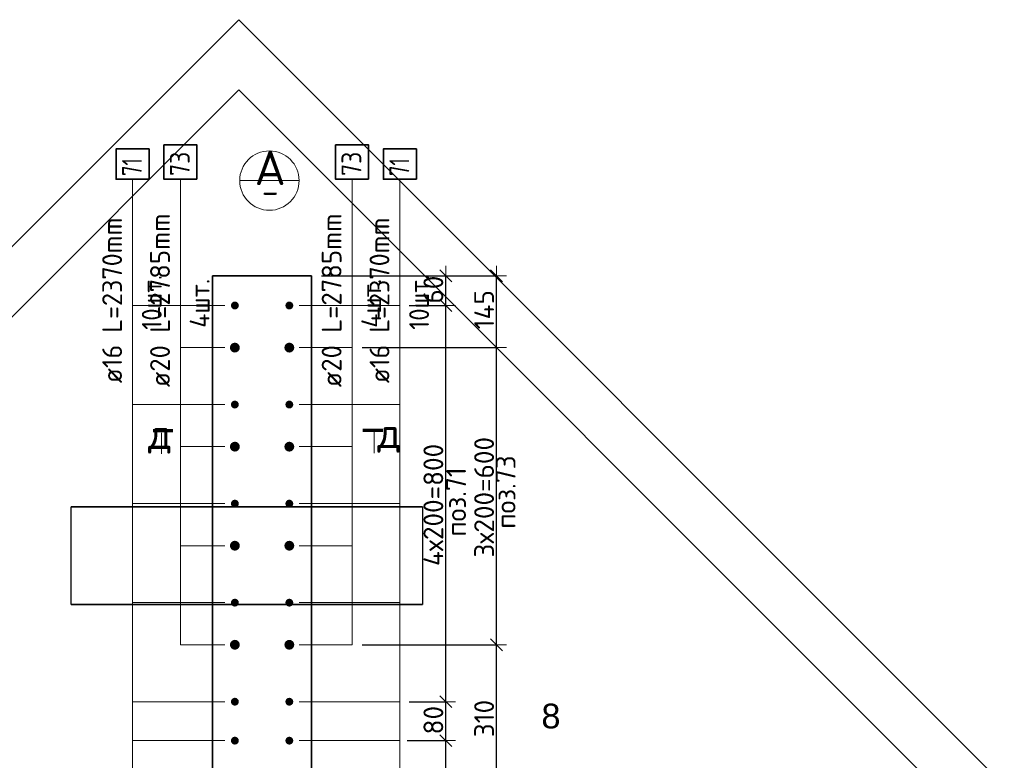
# Model space of a CAD drawing. Header units: millimetres. Extents: x -1001 to 124100, y -72947 to 40304.
# Tile 64 of 104: x 114990 to 116979, y -53143 to -51648. Entities that reach past the tile are written whole.
import ezdxf

# ---------------------------------------------------------------- set-up
doc = ezdxf.new("R2010")
doc.units = ezdxf.units.MM
doc.header["$PDMODE"] = 65
for name, color, linetype, lineweight in [('Standard', 7, 'Continuous', 25), ('Арм.стержн. Выпуски', 180, 'Continuous', 35), ('Размерная линия_ общее', 7, 'Continuous', 13), ('Размерная линия_ общее_1', 7, 'Continuous', 13)]:
    doc.layers.add(name, color=color, linetype=linetype, lineweight=lineweight)
doc.styles.add('ARIAL', font='ARIAL.TTF')
doc.styles.add('ISOCPEUR', font='ISOCPEUR')
doc.dimstyles.new('DIMSTYLE_11', dxfattribs={"dimtxt": 40, "dimasz": 40, "dimexe": 0, "dimexo": 0, "dimgap": 20, "dimtad": 2, "dimdec": 0, "dimrnd": 5, "dimzin": 12, "dimdsep": 46, "dimtxsty": 'ISOCPEUR', "dimblk1": 'ALL_ML_STRICH', "dimblk2": 'ALL_ML_STRICH', "dimsah": 1, "dimcen": 0, "dimclrd": 7, "dimclre": 256, "dimclrt": 7, "dimadec": 0, "dimazin": 0, "dimtfac": 1, "dimtdec": 0, "dimtix": 1, "dimtmove": 2, "dimatfit": 3, "dimfxl": 0, "dimtvp": 1.2, "dimtzin": 0, "dimlwd": 0, "dimlwe": -3, "dimarcsym": 0})
doc.dimstyles.new('DIMSTYLE_9', dxfattribs={"dimtxt": 40, "dimasz": 40, "dimexe": 0, "dimexo": 0, "dimgap": 20, "dimtad": 2, "dimdec": 0, "dimrnd": 5, "dimzin": 12, "dimdsep": 46, "dimtxsty": 'ISOCPEUR', "dimblk1": 'ALL_ML_STRICH', "dimblk2": 'ALL_ML_STRICH', "dimsah": 1, "dimcen": 0, "dimclrd": 7, "dimclre": 256, "dimclrt": 7, "dimadec": 0, "dimazin": 0, "dimtfac": 1, "dimtdec": 0, "dimtix": 1, "dimtmove": 2, "dimatfit": 3, "dimfxl": 0, "dimtzin": 0, "dimlwd": 0, "dimlwe": -3, "dimarcsym": 0})

# ---------------------------------------------------------------- blocks, each defined once
blk = doc.blocks.new('ALL_ML_STRICH')
at = {"color": 0, "linetype": 'ByBlock', "lineweight": -2}
for p, q in [((0, -0.5), (0, 0.5)), ((-1, 0), (0.5, 0)), ((-0.3, -0.3), (0.3, 0.3))]:
    blk.add_line(p, q, dxfattribs=at)
blk = doc.blocks.new('*D640')
at = {"layer": 'DEFPOINTS', "color": 7, "linetype": 'Continuous', "lineweight": 13, "transparency": 33554687}
for p in [(115753.1, -53103.4), (115753.1, -53903.4), (115850.8, -53903.4)]:
    blk.add_point(p, dxfattribs=at)
at = {"layer": 'Размерная линия_ общее_1', "color": 253, "linetype": 'Continuous', "lineweight": -2, "true_color": 0xa0a0a0, "transparency": 33554687}
for p, q in [((115773.1, -53103.4), (115850.8, -53103.4)), ((115773.1, -53903.4), (115850.8, -53903.4))]:
    blk.add_line(p, q, dxfattribs=at)
at = {"layer": 'Размерная линия_ общее_1', "color": 7, "linetype": 'Continuous', "lineweight": -2, "transparency": 33554687}
blk.add_line((115850.8, -53903.4), (115850.8, -53103.4), dxfattribs=at)
at = {"layer": 'Размерная линия_ общее_1', "color": 7, "linetype": 'Continuous', "lineweight": 13, "transparency": 33554687, "xscale": 40, "yscale": 40, "zscale": 40}
for p, rotation in [((115850.8, -53103.4), 90), ((115850.8, -53903.4), 270)]:
    blk.add_blockref('ALL_ML_STRICH', p, dxfattribs=dict(at, rotation=rotation))
at = {"layer": 'Размерная линия_ общее_1', "color": 7, "linetype": 'Continuous', "lineweight": 13, "transparency": 33554687, "insert": (115805.8, -53629.4), "char_height": 40, "width": 2, "attachment_point": 1, "rotation": 90, "line_spacing_factor": 0.60241, "style": 'ISOCPEUR'}
blk.add_mtext('4х200=800', dxfattribs=at)
blk = doc.blocks.new('*D641')
at = {"layer": 'DEFPOINTS', "color": 7, "linetype": 'Continuous', "lineweight": 13, "transparency": 33554687}
for p in [(115756.7, -53024.8), (115753.1, -53103.4), (115850.8, -53103.4)]:
    blk.add_point(p, dxfattribs=at)
at = {"layer": 'Размерная линия_ общее_1', "color": 253, "linetype": 'Continuous', "lineweight": -2, "true_color": 0xa0a0a0, "transparency": 33554687}
for p, q in [((115776.7, -53024.8), (115850.8, -53024.8)), ((115773.1, -53103.4), (115850.8, -53103.4))]:
    blk.add_line(p, q, dxfattribs=at)
at = {"layer": 'Размерная линия_ общее_1', "color": 7, "linetype": 'Continuous', "lineweight": -2, "transparency": 33554687}
blk.add_line((115850.8, -53103.4), (115850.8, -53024.8), dxfattribs=at)
at = {"layer": 'Размерная линия_ общее_1', "color": 7, "linetype": 'Continuous', "lineweight": 13, "transparency": 33554687, "xscale": 40, "yscale": 40, "zscale": 40}
for p, rotation in [((115850.8, -53024.8), 90), ((115850.8, -53103.4), 270)]:
    blk.add_blockref('ALL_ML_STRICH', p, dxfattribs=dict(at, rotation=rotation))
at = {"layer": 'Размерная линия_ общее_1', "color": 7, "linetype": 'Continuous', "lineweight": 13, "transparency": 33554687, "insert": (115825.8, -53062.1), "char_height": 40, "width": 80, "attachment_point": 5, "rotation": 90, "style": 'ISOCPEUR'}
blk.add_mtext('\\A1;{80}', dxfattribs=at)
blk = doc.blocks.new('*D642')
at = {"layer": 'DEFPOINTS', "color": 7, "linetype": 'Continuous', "lineweight": 13, "transparency": 33554687}
for p in [(115756.7, -52224.8), (115756.7, -53024.8), (115850.8, -53024.8)]:
    blk.add_point(p, dxfattribs=at)
at = {"layer": 'Размерная линия_ общее_1', "color": 253, "linetype": 'Continuous', "lineweight": -2, "true_color": 0xa0a0a0, "transparency": 33554687}
for p, q in [((115776.7, -52224.8), (115850.8, -52224.8)), ((115776.7, -53024.8), (115850.8, -53024.8))]:
    blk.add_line(p, q, dxfattribs=at)
at = {"layer": 'Размерная линия_ общее_1', "color": 7, "linetype": 'Continuous', "lineweight": -2, "transparency": 33554687}
blk.add_line((115850.8, -53024.8), (115850.8, -52224.8), dxfattribs=at)
at = {"layer": 'Размерная линия_ общее_1', "color": 7, "linetype": 'Continuous', "lineweight": 13, "transparency": 33554687, "xscale": 40, "yscale": 40, "zscale": 40}
for p, rotation in [((115850.8, -52224.8), 90), ((115850.8, -53024.8), 270)]:
    blk.add_blockref('ALL_ML_STRICH', p, dxfattribs=dict(at, rotation=rotation))
at = {"layer": 'Размерная линия_ общее_1', "color": 7, "linetype": 'Continuous', "lineweight": 13, "transparency": 33554687, "insert": (115805.8, -52750.8), "char_height": 40, "width": 2, "attachment_point": 1, "rotation": 90, "line_spacing_factor": 0.60241, "style": 'ISOCPEUR'}
blk.add_mtext('4х200=800', dxfattribs=at)
blk = doc.blocks.new('*D643')
at = {"layer": 'DEFPOINTS', "color": 7, "linetype": 'Continuous', "lineweight": 13, "transparency": 33554687}
for p in [(115579.9, -52164.8), (115756.7, -52224.8), (115850.8, -52224.8)]:
    blk.add_point(p, dxfattribs=at)
at = {"layer": 'Размерная линия_ общее_1', "color": 253, "linetype": 'Continuous', "lineweight": -2, "true_color": 0xa0a0a0, "transparency": 33554687}
for p, q in [((115599.9, -52164.8), (115850.8, -52164.8)), ((115776.7, -52224.8), (115850.8, -52224.8))]:
    blk.add_line(p, q, dxfattribs=at)
at = {"layer": 'Размерная линия_ общее_1', "color": 7, "linetype": 'Continuous', "lineweight": -2, "transparency": 33554687}
blk.add_line((115850.8, -52224.8), (115850.8, -52164.8), dxfattribs=at)
at = {"layer": 'Размерная линия_ общее_1', "color": 7, "linetype": 'Continuous', "lineweight": 13, "transparency": 33554687, "xscale": 40, "yscale": 40, "zscale": 40}
for p, rotation in [((115850.8, -52164.8), 90), ((115850.8, -52224.8), 270)]:
    blk.add_blockref('ALL_ML_STRICH', p, dxfattribs=dict(at, rotation=rotation))
at = {"layer": 'Размерная линия_ общее_1', "color": 7, "linetype": 'Continuous', "lineweight": 13, "transparency": 33554687, "insert": (115825.8, -52192.8), "char_height": 40, "width": 80, "attachment_point": 5, "rotation": 90, "style": 'ISOCPEUR'}
blk.add_mtext('\\A1;{60}', dxfattribs=at)
blk = doc.blocks.new('*D646')
at = {"layer": 'DEFPOINTS', "color": 7, "linetype": 'Continuous', "lineweight": 13, "transparency": 33554687}
for p in [(115661.7, -52909.8), (115661.7, -53219.8), (115953.3, -53219.8)]:
    blk.add_point(p, dxfattribs=at)
at = {"layer": 'Размерная линия_ общее_1', "color": 253, "linetype": 'Continuous', "lineweight": -2, "true_color": 0xa0a0a0, "transparency": 33554687}
for p, q in [((115681.7, -52909.8), (115953.3, -52909.8)), ((115681.7, -53219.8), (115953.3, -53219.8))]:
    blk.add_line(p, q, dxfattribs=at)
at = {"layer": 'Размерная линия_ общее_1', "color": 7, "linetype": 'Continuous', "lineweight": -2, "transparency": 33554687}
blk.add_line((115953.3, -53219.8), (115953.3, -52909.8), dxfattribs=at)
at = {"layer": 'Размерная линия_ общее_1', "color": 7, "linetype": 'Continuous', "lineweight": 13, "transparency": 33554687, "xscale": 40, "yscale": 40, "zscale": 40}
for p, rotation in [((115953.3, -52909.8), 90), ((115953.3, -53219.8), 270)]:
    blk.add_blockref('ALL_ML_STRICH', p, dxfattribs=dict(at, rotation=rotation))
at = {"layer": 'Размерная линия_ общее_1', "color": 7, "linetype": 'Continuous', "lineweight": 13, "transparency": 33554687, "insert": (115928.3, -53058.8), "char_height": 40, "width": 120, "attachment_point": 5, "rotation": 90, "style": 'ISOCPEUR'}
blk.add_mtext('\\A1;{310}', dxfattribs=at)
blk = doc.blocks.new('*D647')
at = {"layer": 'DEFPOINTS', "color": 7, "linetype": 'Continuous', "lineweight": 13, "transparency": 33554687}
for p in [(115661.7, -52309.8), (115661.7, -52909.8), (115953.3, -52909.8)]:
    blk.add_point(p, dxfattribs=at)
at = {"layer": 'Размерная линия_ общее_1', "color": 253, "linetype": 'Continuous', "lineweight": -2, "true_color": 0xa0a0a0, "transparency": 33554687}
for p, q in [((115681.7, -52309.8), (115953.3, -52309.8)), ((115681.7, -52909.8), (115953.3, -52909.8))]:
    blk.add_line(p, q, dxfattribs=at)
at = {"layer": 'Размерная линия_ общее_1', "color": 7, "linetype": 'Continuous', "lineweight": -2, "transparency": 33554687}
blk.add_line((115953.3, -52909.8), (115953.3, -52309.8), dxfattribs=at)
at = {"layer": 'Размерная линия_ общее_1', "color": 7, "linetype": 'Continuous', "lineweight": 13, "transparency": 33554687, "xscale": 40, "yscale": 40, "zscale": 40}
for p, rotation in [((115953.3, -52309.8), 90), ((115953.3, -52909.8), 270)]:
    blk.add_blockref('ALL_ML_STRICH', p, dxfattribs=dict(at, rotation=rotation))
at = {"layer": 'Размерная линия_ общее_1', "color": 7, "linetype": 'Continuous', "lineweight": 13, "transparency": 33554687, "insert": (115908.3, -52733.8), "char_height": 40, "width": 2, "attachment_point": 1, "rotation": 90, "line_spacing_factor": 0.60241, "style": 'ISOCPEUR'}
blk.add_mtext('3х200=600', dxfattribs=at)
blk = doc.blocks.new('*D648')
at = {"layer": 'DEFPOINTS', "color": 7, "linetype": 'Continuous', "lineweight": 13, "transparency": 33554687}
for p in [(115579.9, -52164.8), (115661.7, -52309.8), (115953.3, -52309.8)]:
    blk.add_point(p, dxfattribs=at)
at = {"layer": 'Размерная линия_ общее_1', "color": 253, "linetype": 'Continuous', "lineweight": -2, "true_color": 0xa0a0a0, "transparency": 33554687}
for p, q in [((115599.9, -52164.8), (115953.3, -52164.8)), ((115681.7, -52309.8), (115953.3, -52309.8))]:
    blk.add_line(p, q, dxfattribs=at)
at = {"layer": 'Размерная линия_ общее_1', "color": 7, "linetype": 'Continuous', "lineweight": -2, "transparency": 33554687}
blk.add_line((115953.3, -52309.8), (115953.3, -52164.8), dxfattribs=at)
at = {"layer": 'Размерная линия_ общее_1', "color": 7, "linetype": 'Continuous', "lineweight": 13, "transparency": 33554687, "xscale": 40, "yscale": 40, "zscale": 40}
for p, rotation in [((115953.3, -52164.8), 90), ((115953.3, -52309.8), 270)]:
    blk.add_blockref('ALL_ML_STRICH', p, dxfattribs=dict(at, rotation=rotation))
at = {"layer": 'Размерная линия_ общее_1', "color": 7, "linetype": 'Continuous', "lineweight": 13, "transparency": 33554687, "insert": (115928.3, -52233.3), "char_height": 40, "width": 120, "attachment_point": 5, "rotation": 90, "style": 'ISOCPEUR'}
blk.add_mtext('\\A1;{145}', dxfattribs=at)

msp = doc.modelspace()

# ---------------------------------------------------------------- hatches: boundary and pattern name
at = {"layer": 'Арм.стержн. Выпуски', "linetype": 'Continuous', "lineweight": 35, "transparency": 33554687}
for points in [[(115430.5, -52219.2), (115427.9, -52217.4), (115424.9, -52216.8), (115421.8, -52217.4), (115419.2, -52219.2), (115417.5, -52221.8), (115416.9, -52224.8), (115417.5, -52227.9), (115419.2, -52230.5), (115421.8, -52232.2), (115424.9, -52232.8), (115427.9, -52232.2), (115430.5, -52230.5), (115432.3, -52227.9), (115432.9, -52224.8), (115432.3, -52221.8)], [(115540.5, -52219.2), (115537.9, -52217.4), (115534.9, -52216.8), (115531.8, -52217.4), (115529.2, -52219.2), (115527.5, -52221.8), (115526.9, -52224.8), (115527.5, -52227.9), (115529.2, -52230.5), (115531.8, -52232.2), (115534.9, -52232.8), (115537.9, -52232.2), (115540.5, -52230.5), (115542.3, -52227.9), (115542.9, -52224.8), (115542.3, -52221.8)], [(115431.9, -52302.8), (115428.7, -52300.6), (115424.9, -52299.8), (115421.1, -52300.6), (115417.8, -52302.8), (115415.6, -52306), (115414.9, -52309.8), (115415.6, -52313.7), (115417.8, -52316.9), (115421.1, -52319.1), (115424.9, -52319.8), (115428.7, -52319.1), (115431.9, -52316.9), (115434.1, -52313.7), (115434.9, -52309.8), (115434.1, -52306)], [(115541.9, -52302.8), (115538.7, -52300.6), (115534.9, -52299.8), (115531.1, -52300.6), (115527.8, -52302.8), (115525.6, -52306), (115524.9, -52309.8), (115525.6, -52313.7), (115527.8, -52316.9), (115531.1, -52319.1), (115534.9, -52319.8), (115538.7, -52319.1), (115541.9, -52316.9), (115544.1, -52313.7), (115544.9, -52309.8), (115544.1, -52306)], [(115430.5, -52419.2), (115427.9, -52417.4), (115424.9, -52416.8), (115421.8, -52417.4), (115419.2, -52419.2), (115417.5, -52421.8), (115416.9, -52424.8), (115417.5, -52427.9), (115419.2, -52430.5), (115421.8, -52432.2), (115424.9, -52432.8), (115427.9, -52432.2), (115430.5, -52430.5), (115432.3, -52427.9), (115432.9, -52424.8), (115432.3, -52421.8)], [(115540.5, -52419.2), (115537.9, -52417.4), (115534.9, -52416.8), (115531.8, -52417.4), (115529.2, -52419.2), (115527.5, -52421.8), (115526.9, -52424.8), (115527.5, -52427.9), (115529.2, -52430.5), (115531.8, -52432.2), (115534.9, -52432.8), (115537.9, -52432.2), (115540.5, -52430.5), (115542.3, -52427.9), (115542.9, -52424.8), (115542.3, -52421.8)], [(115431.9, -52502.8), (115428.7, -52500.6), (115424.9, -52499.8), (115421.1, -52500.6), (115417.8, -52502.8), (115415.6, -52506), (115414.9, -52509.8), (115415.6, -52513.7), (115417.8, -52516.9), (115421.1, -52519.1), (115424.9, -52519.8), (115428.7, -52519.1), (115431.9, -52516.9), (115434.1, -52513.7), (115434.9, -52509.8), (115434.1, -52506)], [(115541.9, -52502.8), (115538.7, -52500.6), (115534.9, -52499.8), (115531.1, -52500.6), (115527.8, -52502.8), (115525.6, -52506), (115524.9, -52509.8), (115525.6, -52513.7), (115527.8, -52516.9), (115531.1, -52519.1), (115534.9, -52519.8), (115538.7, -52519.1), (115541.9, -52516.9), (115544.1, -52513.7), (115544.9, -52509.8), (115544.1, -52506)], [(115430.5, -52619.2), (115427.9, -52617.4), (115424.9, -52616.8), (115421.8, -52617.4), (115419.2, -52619.2), (115417.5, -52621.8), (115416.9, -52624.8), (115417.5, -52627.9), (115419.2, -52630.5), (115421.8, -52632.2), (115424.9, -52632.8), (115427.9, -52632.2), (115430.5, -52630.5), (115432.3, -52627.9), (115432.9, -52624.8), (115432.3, -52621.8)], [(115540.5, -52619.2), (115537.9, -52617.4), (115534.9, -52616.8), (115531.8, -52617.4), (115529.2, -52619.2), (115527.5, -52621.8), (115526.9, -52624.8), (115527.5, -52627.9), (115529.2, -52630.5), (115531.8, -52632.2), (115534.9, -52632.8), (115537.9, -52632.2), (115540.5, -52630.5), (115542.3, -52627.9), (115542.9, -52624.8), (115542.3, -52621.8)], [(115431.9, -52702.8), (115428.7, -52700.6), (115424.9, -52699.8), (115421.1, -52700.6), (115417.8, -52702.8), (115415.6, -52706), (115414.9, -52709.8), (115415.6, -52713.7), (115417.8, -52716.9), (115421.1, -52719.1), (115424.9, -52719.8), (115428.7, -52719.1), (115431.9, -52716.9), (115434.1, -52713.7), (115434.9, -52709.8), (115434.1, -52706)], [(115541.9, -52702.8), (115538.7, -52700.6), (115534.9, -52699.8), (115531.1, -52700.6), (115527.8, -52702.8), (115525.6, -52706), (115524.9, -52709.8), (115525.6, -52713.7), (115527.8, -52716.9), (115531.1, -52719.1), (115534.9, -52719.8), (115538.7, -52719.1), (115541.9, -52716.9), (115544.1, -52713.7), (115544.9, -52709.8), (115544.1, -52706)], [(115430.5, -52819.2), (115427.9, -52817.4), (115424.9, -52816.8), (115421.8, -52817.4), (115419.2, -52819.2), (115417.5, -52821.8), (115416.9, -52824.8), (115417.5, -52827.9), (115419.2, -52830.5), (115421.8, -52832.2), (115424.9, -52832.8), (115427.9, -52832.2), (115430.5, -52830.5), (115432.3, -52827.9), (115432.9, -52824.8), (115432.3, -52821.8)], [(115540.5, -52819.2), (115537.9, -52817.4), (115534.9, -52816.8), (115531.8, -52817.4), (115529.2, -52819.2), (115527.5, -52821.8), (115526.9, -52824.8), (115527.5, -52827.9), (115529.2, -52830.5), (115531.8, -52832.2), (115534.9, -52832.8), (115537.9, -52832.2), (115540.5, -52830.5), (115542.3, -52827.9), (115542.9, -52824.8), (115542.3, -52821.8)], [(115431.9, -52902.8), (115428.7, -52900.6), (115424.9, -52899.8), (115421.1, -52900.6), (115417.8, -52902.8), (115415.6, -52906), (115414.9, -52909.8), (115415.6, -52913.7), (115417.8, -52916.9), (115421.1, -52919.1), (115424.9, -52919.8), (115428.7, -52919.1), (115431.9, -52916.9), (115434.1, -52913.7), (115434.9, -52909.8), (115434.1, -52906)], [(115541.9, -52902.8), (115538.7, -52900.6), (115534.9, -52899.8), (115531.1, -52900.6), (115527.8, -52902.8), (115525.6, -52906), (115524.9, -52909.8), (115525.6, -52913.7), (115527.8, -52916.9), (115531.1, -52919.1), (115534.9, -52919.8), (115538.7, -52919.1), (115541.9, -52916.9), (115544.1, -52913.7), (115544.9, -52909.8), (115544.1, -52906)], [(115430.5, -53019.2), (115427.9, -53017.4), (115424.9, -53016.8), (115421.8, -53017.4), (115419.2, -53019.2), (115417.5, -53021.8), (115416.9, -53024.8), (115417.5, -53027.9), (115419.2, -53030.5), (115421.8, -53032.2), (115424.9, -53032.8), (115427.9, -53032.2), (115430.5, -53030.5), (115432.3, -53027.9), (115432.9, -53024.8), (115432.3, -53021.8)], [(115540.5, -53019.2), (115537.9, -53017.4), (115534.9, -53016.8), (115531.8, -53017.4), (115529.2, -53019.2), (115527.5, -53021.8), (115526.9, -53024.8), (115527.5, -53027.9), (115529.2, -53030.5), (115531.8, -53032.2), (115534.9, -53032.8), (115537.9, -53032.2), (115540.5, -53030.5), (115542.3, -53027.9), (115542.9, -53024.8), (115542.3, -53021.8)], [(115430.5, -53097.7), (115427.9, -53096), (115424.9, -53095.4), (115421.8, -53096), (115419.2, -53097.7), (115417.5, -53100.3), (115416.9, -53103.4), (115417.5, -53106.5), (115419.2, -53109.1), (115421.8, -53110.8), (115424.9, -53111.4), (115427.9, -53110.8), (115430.5, -53109.1), (115432.3, -53106.5), (115432.9, -53103.4), (115432.3, -53100.3)], [(115540.5, -53097.7), (115537.9, -53096), (115534.9, -53095.4), (115531.8, -53096), (115529.2, -53097.7), (115527.5, -53100.3), (115526.9, -53103.4), (115527.5, -53106.5), (115529.2, -53109.1), (115531.8, -53110.8), (115534.9, -53111.4), (115537.9, -53110.8), (115540.5, -53109.1), (115542.3, -53106.5), (115542.9, -53103.4), (115542.3, -53100.3)]]:
    msp.add_hatch(color=7, dxfattribs=at).paths.add_polyline_path(points)

# ---------------------------------------------------------------- linework, layer by layer
at = {"color": 52, "linetype": 'Continuous', "lineweight": -3, "transparency": 33554687}
for p, q in [((115432.9, -51789.2), (114118.3, -53103.8)), ((115432.9, -51789.2), (114118.3, -53103.8)), ((116837.6, -53193.8), (115432.9, -51789.2)), ((116837.6, -53193.8), (115432.9, -51789.2))]:
    msp.add_line(p, q, dxfattribs=at)
at = {"layer": 'Standard', "color": 7, "linetype": 'Continuous', "lineweight": 13, "transparency": 33554687}
for p, q in [((115434.6, -51972.6), (115554.6, -51972.6)), ((115276.8, -52482.1), (115276.8, -52524.5)), ((115706.3, -52480.3), (115706.3, -52522.7))]:
    msp.add_line(p, q, dxfattribs=at)
at = {"layer": 'Standard', "color": 7, "linetype": 'Continuous', "lineweight": 70, "transparency": 33554687}
for p, q in [((115299.9, -52478.1), (115259.7, -52478.1)), ((115683.2, -52476.3), (115723.4, -52476.3))]:
    msp.add_line(p, q, dxfattribs=at)
at = {"layer": 'Standard', "color": 52, "linetype": 'Continuous', "lineweight": -3, "transparency": 33554687}
for p, q in [((115094.1, -52828.7), (115094.1, -52631.2)), ((115094.1, -52828.7), (115094.1, -52631.2)), ((115094.1, -52631.2), (115804.1, -52631.2)), ((115804.1, -52631.2), (115094.1, -52631.2)), ((115804.1, -52631.2), (115804.1, -52828.7)), ((115804.1, -52631.2), (115804.1, -52828.7)), ((115804.1, -52828.7), (115094.1, -52828.7)), ((115094.1, -52828.7), (115804.1, -52828.7))]:
    msp.add_line(p, q, dxfattribs=at)
at = {"layer": 'Standard', "color": 52, "linetype": 'Continuous', "lineweight": 13, "transparency": 33554687}
msp.add_line((115094.1, -52828.7), (115804.1, -52828.7), dxfattribs=at)
at = {"layer": 'Standard', "color": 7, "linetype": 'Continuous', "lineweight": 13, "transparency": 33554687}
msp.add_lwpolyline([(115522.9, -54649.9), (116979, -53193.8), (115432.9, -51647.7), (113976.8, -53103.8), (115522.9, -54649.9)], dxfattribs=at)
msp.add_circle((115494.6, -51972.6), 60, dxfattribs=at)
at = {"layer": 'Арм.стержн. Выпуски', "color": 7, "linetype": 'Continuous', "lineweight": 13, "transparency": 33554687}
for p, q in [((115218.3, -52195.8), (115218.3, -51969.8)), ((115315, -52199.8), (115315, -51969.8)), ((115661.7, -52199.8), (115661.7, -51969.8)), ((115758.3, -52195.8), (115758.3, -51969.8))]:
    msp.add_line(p, q, dxfattribs=at)
at = {"layer": 'Арм.стержн. Выпуски', "color": 7, "linetype": 'Continuous', "lineweight": 35, "transparency": 33554687}
for points in [[(115348.3, -51969.8), (115348.3, -51900.5), (115281.7, -51900.5), (115281.7, -51969.8), (115348.3, -51969.8)], [(115695, -51969.8), (115695, -51900.5), (115628.3, -51900.5), (115628.3, -51969.8), (115695, -51969.8)], [(115251.7, -51969.8), (115251.7, -51908.5), (115185, -51908.5), (115185, -51969.8), (115251.7, -51969.8)], [(115791.7, -51969.8), (115791.7, -51908.5), (115725, -51908.5), (115725, -51969.8), (115791.7, -51969.8)]]:
    msp.add_lwpolyline(points, dxfattribs=at)
at = {"layer": 'Арм.стержн. Выпуски', "color": 7, "linetype": 'Continuous', "lineweight": 13, "transparency": 33554687}
for points in [[(115218.3, -52195.8), (115218.3, -52224.8), (115404.9, -52224.8)], [(115218.3, -52195.8), (115218.3, -53903.4), (115404.9, -53903.4)], [(115218.3, -52195.8), (115218.3, -53703.4), (115404.9, -53703.4)], [(115218.3, -52195.8), (115218.3, -52624.8), (115404.9, -52624.8)], [(115218.3, -52195.8), (115218.3, -53303.4), (115404.9, -53303.4)], [(115218.3, -52195.8), (115218.3, -53024.8), (115404.9, -53024.8)], [(115218.3, -52195.8), (115218.3, -53103.4), (115404.9, -53103.4)], [(115218.3, -52195.8), (115218.3, -52824.8), (115404.9, -52824.8)], [(115218.3, -52195.8), (115218.3, -52424.8), (115404.9, -52424.8)], [(115218.3, -52195.8), (115218.3, -53503.4), (115404.9, -53503.4)], [(115315, -52199.8), (115315, -52909.8), (115404.9, -52909.8)], [(115315, -52199.8), (115315, -52709.8), (115404.9, -52709.8)], [(115315, -52199.8), (115315, -52309.8), (115404.9, -52309.8)], [(115315, -52199.8), (115315, -52509.8), (115404.9, -52509.8)], [(115758.3, -52195.8), (115758.3, -52824.8), (115554.9, -52824.8)], [(115758.3, -52195.8), (115758.3, -53103.4), (115554.9, -53103.4)], [(115758.3, -52195.8), (115758.3, -53303.4), (115554.9, -53303.4)], [(115758.3, -52195.8), (115758.3, -52424.8), (115554.9, -52424.8)], [(115758.3, -52195.8), (115758.3, -52224.8), (115554.9, -52224.8)], [(115758.3, -52195.8), (115758.3, -53903.4), (115554.9, -53903.4)], [(115758.3, -52195.8), (115758.3, -53703.4), (115554.9, -53703.4)], [(115758.3, -52195.8), (115758.3, -52624.8), (115554.9, -52624.8)], [(115758.3, -52195.8), (115758.3, -53503.4), (115554.9, -53503.4)], [(115758.3, -52195.8), (115758.3, -53024.8), (115554.9, -53024.8)], [(115661.7, -52199.8), (115661.7, -52509.8), (115554.9, -52509.8)], [(115661.7, -52199.8), (115661.7, -52309.8), (115554.9, -52309.8)], [(115661.7, -52199.8), (115661.7, -52909.8), (115554.9, -52909.8)], [(115661.7, -52199.8), (115661.7, -52709.8), (115554.9, -52709.8)]]:
    msp.add_lwpolyline(points, dxfattribs=at)
at = {"layer": 'Размерная линия_ общее', "color": 7, "linetype": 'Continuous', "lineweight": 35, "transparency": 33554687}
for p, q in [((115379.9, -53964.8), (115379.9, -52164.8)), ((115379.9, -52164.8), (115579.9, -52164.8)), ((115579.9, -52164.8), (115579.9, -53964.8))]:
    msp.add_line(p, q, dxfattribs=at)

# ---------------------------------------------------------------- texts
at = {"layer": 'Standard', "color": 7, "linetype": 'Continuous', "lineweight": 13, "transparency": 33554687}
for s, insert, char_height, width, attachment_point, style in [('\\A1;{\\fISOCPEUR|i0|b0;\\H70.000000;\\W1.000000;\\C7;А}\\P', (115496.2, -51946.8), 70, 91.636, 5, 'ISOCPEUR'), ('\\A1;{\\fISOCPEUR|i0|b0;\\H50.000000;\\W1.000000;\\C7;-}\\P', (115496.2, -51993.9), 50, 54.444, 5, 'ISOCPEUR'), ('\\A1;{\\fISOCPEUR|i0|b0;\\H60.000000;\\W1.000000;\\C7;д}\\P', (115249.6, -52523.8), 60, 65.333, 7, 'ISOCPEUR'), ('\\A1;{\\fISOCPEUR|i0|b0;\\H60.000000;\\W1.000000;\\C7;д}\\P', (115712.6, -52522.1), 60, 65.333, 7, 'ISOCPEUR'), ('\\W0.99;8', (116044.1, -53028.7), 50, 63.924, 1, 'ARIAL')]:
    msp.add_mtext(s, dxfattribs=dict(at, insert=insert, char_height=char_height, width=width, attachment_point=attachment_point, style=style))
at = {"layer": 'Standard', "color": 7, "linetype": 'Continuous', "lineweight": 13, "transparency": 33554687, "char_height": 40, "attachment_point": 5, "rotation": 90, "style": 'ISOCPEUR'}
for s, insert, width in [('\\A1;{\\fISOCPEUR|i0|b0;\\H40.000000;\\W1.000000;\\C7;поз.73}\\P', (115971.8, -52601.5), 168.987), ('\\A1;{\\fISOCPEUR|i0|b0;\\H40.000000;\\W1.000000;\\C7;поз.71}\\P', (115871.8, -52621.5), 159.975)]:
    msp.add_mtext(s, dxfattribs=dict(at, insert=insert, width=width))
at = {"layer": 'Арм.стержн. Выпуски', "color": 7, "linetype": 'Continuous', "lineweight": 25, "transparency": 33554687, "char_height": 40, "attachment_point": 7, "rotation": 90, "style": 'ISOCPEUR'}
for s, insert, width in [('\\W0.75;71', (115237, -51963.2), 62.971), ('\\W0.87;73', (115333.7, -51963.2), 73.442), ('\\W0.87;73', (115680.3, -51963.2), 73.442), ('\\W0.75;71', (115777, -51963.2), 62.971), ('\\W0.96;ø16 L=2370mm ', (115197, -52381.8), 391.004), ('\\W0.98;ø20 L=2785mm ', (115293.7, -52389.8), 399.393), ('\\W0.98;ø20 L=2785mm ', (115640.3, -52389.8), 399.393), ('\\W0.96;ø16 L=2370mm ', (115737, -52381.8), 391.004), ('\\W0.91;10шт. ', (115277, -52273.8), 174.09), ('\\W0.91;10шт. ', (115817, -52273.8), 174.09), ('\\W0.95;4шт. ', (115373.7, -52269.8), 158.877), ('\\W0.95;4шт. ', (115720.3, -52269.8), 158.877)]:
    msp.add_mtext(s, dxfattribs=dict(at, insert=insert, width=width))

# ---------------------------------------------------------------- dimensions: what is measured, and where the dimension line sits
at = {"layer": 'Размерная линия_ общее_1', "color": 7, "linetype": 'Continuous', "lineweight": 13, "transparency": 33554687}
for base, p1, p2, dimstyle, picture, middle in [((115850.8, -52164.8), (115776.7, -52224.8), (115599.9, -52164.8), 'DIMSTYLE_11', '*D643', (115825.8, -52192.8)), ((115953.3, -52164.8), (115681.7, -52309.8), (115599.9, -52164.8), 'DIMSTYLE_9', '*D648', (115928.3, -52233.3)), ((115953.3, -52909.8), (115681.7, -53219.8), (115681.7, -52909.8), 'DIMSTYLE_9', '*D646', (115928.3, -53058.8)), ((115850.8, -53024.8), (115773.1, -53103.4), (115776.7, -53024.8), 'DIMSTYLE_11', '*D641', (115825.8, -53062.1))]:
    dim = msp.add_linear_dim(base=base, p1=p1, p2=p2, angle=90, dimstyle=dimstyle, override={"dimpost": '<>', "dimclrd": 7, "dimclre": 253, "dimclrt": 7, "dimlwd": 0, "dimlwe": 65533}, dxfattribs=at)
    dim.commit()
    dim.dimension.update_dxf_attribs({"geometry": picture, "text_midpoint": middle, "dimtype": 160})
for base, p1, p2, text, picture, middle in [((115850.8, -52224.8), (115776.7, -53024.8), (115776.7, -52224.8), '4х200=800', '*D642', (115830.8, -52624.8)), ((115953.3, -52309.8), (115681.7, -52909.8), (115681.7, -52309.8), '3х200=600', '*D647', (115933.3, -52609.8)), ((115850.8, -53103.4), (115773.1, -53903.4), (115773.1, -53103.4), '4х200=800', '*D640', (115830.8, -53503.4))]:
    dim = msp.add_linear_dim(base=base, p1=p1, p2=p2, angle=90, text=text, dimstyle='DIMSTYLE_9', override={"dimpost": '<>', "dimclrd": 7, "dimclre": 253, "dimclrt": 7, "dimlwd": 0, "dimlwe": 65533}, dxfattribs=at)
    dim.commit()
    dim.dimension.update_dxf_attribs({"geometry": picture, "text_midpoint": middle, "dimtype": 160})

doc.saveas('drawing.dxf')
